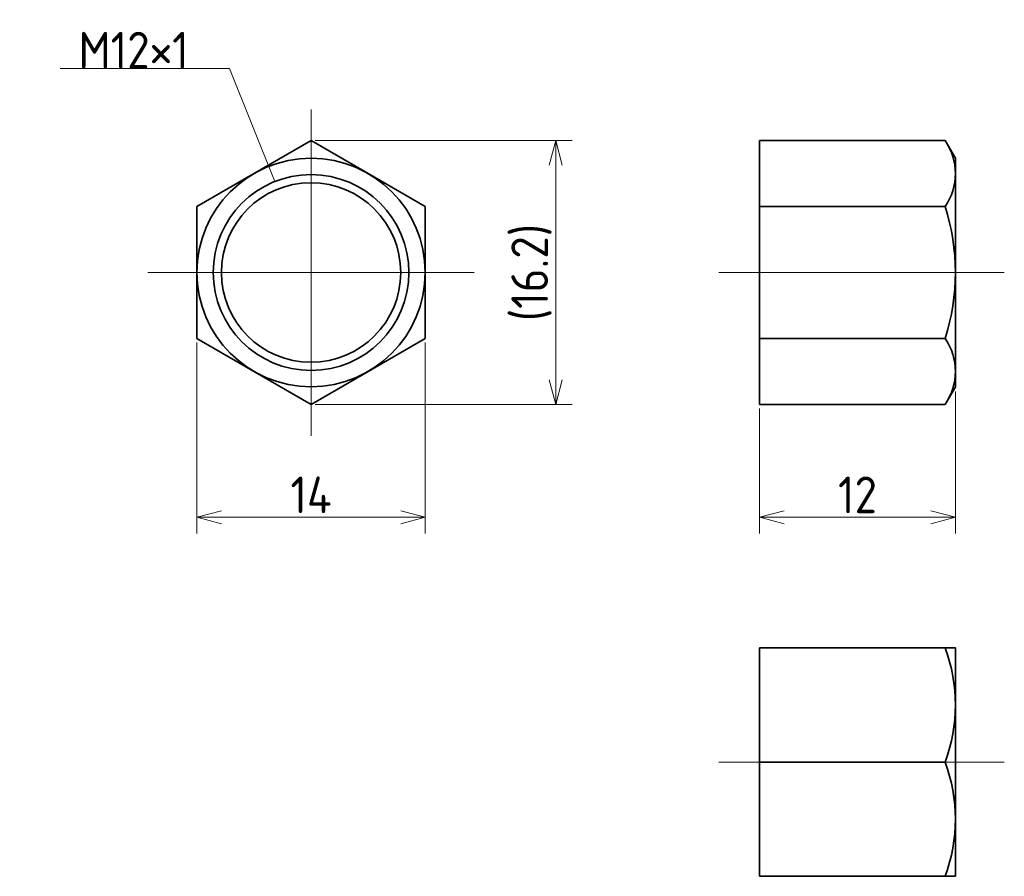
# Model space of a CAD drawing. Header units: millimetres. Extents: x 172.1 to 232.5, y 133 to 185.5.
import ezdxf

# ---------------------------------------------------------------- set-up
doc = ezdxf.new("R2010")
doc.units = ezdxf.units.MM
doc.header["$MEASUREMENT"] = 0
doc.linetypes.add('CENTER', pattern=[50.8, 31.75, -6.35, 6.35, -6.35])
doc.layers.get('0').update_dxf_attribs({"plot": 0})
doc.layers.add('図形', color=7, linetype='Continuous', lineweight=35)
doc.layers.add('寸法・文字', color=3, linetype='Continuous', lineweight=18)
doc.layers.get('0').off()
doc.styles.add('Dimension', font='isocp.shx', dxfattribs={"bigfont": 'bigfont.shx'})
doc.dimstyles.new('DXF用', dxfattribs={"dimscale": 0, "dimtxt": 4.5, "dimasz": 3, "dimexe": 2, "dimexo": 0.5, "dimgap": 0.5, "dimtad": 1, "dimdec": 3, "dimdsep": 46, "dimtxsty": 'Dimension', "dimblk": 'OPEN30', "dimcen": 2.5, "dimclrd": 3, "dimclre": 3, "dimclrt": 3, "dimazin": 2, "dimtfac": 1, "dimtdec": 3, "dimtmove": 0, "dimatfit": 3, "dimldrblk": 'OPEN30', "dimfxl": 1, "dimlwd": 18, "dimlwe": 18, "dimarcsym": 0})

# ---------------------------------------------------------------- blocks, each defined once
blk = doc.blocks.new('_Open30')
at = {"color": 0, "linetype": 'ByBlock', "lineweight": -2}
for p, q in [((-1, 0.268), (0, 0)), ((0, 0), (-1, -0.268)), ((0, 0), (-1, 0))]:
    blk.add_line(p, q, dxfattribs=at)
blk = doc.blocks.new('*D1')
at = {"layer": 'Defpoints', "color": 0}
for p in [(183, 165.959), (197, 165.959), (197, 155)]:
    blk.add_point(p, dxfattribs=at)
at = {"layer": '寸法・文字', "color": 3, "lineweight": 18}
for p, q in [((183, 165.709), (183, 154)), ((197, 165.709), (197, 154)), ((184.5, 155), (195.5, 155))]:
    blk.add_line(p, q, dxfattribs=at)
at = {"layer": '寸法・文字', "color": 3, "lineweight": 18, "xscale": 1.5, "yscale": 1.5, "zscale": 1.5, "rotation": 180}
blk.add_blockref('_Open30', (183, 155), dxfattribs=at)
at = {"layer": '寸法・文字', "color": 3, "lineweight": 18, "xscale": 1.5, "yscale": 1.5, "zscale": 1.5}
blk.add_blockref('_Open30', (197, 155), dxfattribs=at)
at = {"layer": '寸法・文字', "color": 3, "insert": (190, 156.375), "char_height": 2.25, "attachment_point": 5, "style": 'Dimension'}
blk.add_mtext('14', dxfattribs=at)
blk = doc.blocks.new('*D2')
at = {"layer": 'Defpoints', "color": 0}
for p in [(190, 178.083), (190, 161.917), (205, 161.917)]:
    blk.add_point(p, dxfattribs=at)
at = {"layer": '寸法・文字', "color": 3, "lineweight": 18}
for p, q in [((190.25, 178.083), (206, 178.083)), ((205, 176.583), (205, 163.417)), ((190.25, 161.917), (206, 161.917))]:
    blk.add_line(p, q, dxfattribs=at)
at = {"layer": '寸法・文字', "color": 3, "lineweight": 18, "xscale": 1.5, "yscale": 1.5, "zscale": 1.5}
for p, rotation in [((205, 178.083), 90), ((205, 161.917), 270)]:
    blk.add_blockref('_Open30', p, dxfattribs=dict(at, rotation=rotation))
at = {"layer": '寸法・文字', "color": 3, "insert": (203.512, 170), "char_height": 2.25, "attachment_point": 5, "rotation": 90, "style": 'Dimension'}
blk.add_mtext('(16.2)', dxfattribs=at)
blk = doc.blocks.new('*D3')
at = {"layer": 'Defpoints', "color": 0}
for p in [(229.5, 162.962), (217.5, 161.917), (217.5, 155)]:
    blk.add_point(p, dxfattribs=at)
at = {"layer": '寸法・文字', "color": 3, "lineweight": 18}
for p, q in [((229.5, 162.712), (229.5, 154)), ((217.5, 161.667), (217.5, 154)), ((228, 155), (219, 155))]:
    blk.add_line(p, q, dxfattribs=at)
at = {"layer": '寸法・文字', "color": 3, "lineweight": 18, "xscale": 1.5, "yscale": 1.5, "zscale": 1.5, "rotation": 180}
blk.add_blockref('_Open30', (217.5, 155), dxfattribs=at)
at = {"layer": '寸法・文字', "color": 3, "lineweight": 18, "xscale": 1.5, "yscale": 1.5, "zscale": 1.5}
blk.add_blockref('_Open30', (229.5, 155), dxfattribs=at)
at = {"layer": '寸法・文字', "color": 3, "insert": (223.5, 156.375), "char_height": 2.25, "attachment_point": 5, "style": 'Dimension'}
blk.add_mtext('12', dxfattribs=at)

msp = doc.modelspace()

# ---------------------------------------------------------------- linework, layer by layer
at = {"layer": '図形', "color": 3, "linetype": 'CENTER', "lineweight": 18}
for p, q in [((190, 180), (190, 160)), ((180, 170), (200, 170)), ((232.5, 170), (215, 170)), ((232.5, 140), (215, 140))]:
    msp.add_line(p, q, dxfattribs=at)
at = {"layer": '図形'}
for p, q in [((190, 178.0829), (183, 174.0415)), ((197, 174.0415), (190, 178.0829)), ((217.5, 161.9171), (217.5, 178.0829)), ((228.8748, 178.0829), (217.5, 178.0829)), ((229.5, 177), (228.8748, 178.0829)), ((229.5, 163), (229.5, 177)), ((183, 174.0415), (183, 165.9585)), ((197, 165.9585), (197, 174.0415)), ((228.8748, 174.0415), (217.5, 174.0415)), ((183, 165.9585), (190, 161.9171)), ((190, 161.9171), (197, 165.9585)), ((228.8748, 165.9585), (217.5, 165.9585)), ((229.5, 163), (228.8748, 161.9171)), ((228.8748, 161.9171), (217.5, 161.9171)), ((229.5, 147), (217.5, 147)), ((217.5, 147), (217.5, 133)), ((229.5, 147), (229.5, 133)), ((228.8748, 140), (217.5, 140)), ((229.5, 133), (217.5, 133))]:
    msp.add_line(p, q, dxfattribs=at)
for radius in [7, 5.5]:
    msp.add_circle((190, 170), radius, dxfattribs=at)
at = {"layer": '図形', "color": 3}
msp.add_circle((190, 170), 6, dxfattribs=at)
at = {"layer": '図形'}
for centre, radius, start, end in [((225.9218, 176.0622), 3.5782, 325.615752, 34.384249), ((216.1252, 170), 13.3748, 342.412046, 17.587954), ((225.9218, 163.9378), 3.5782, 325.615751, 34.384248), ((219.3908, 143.5), 10.1092, 339.743842, 20.256158), ((219.3908, 136.5), 10.1092, 339.743842, 20.256158)]:
    msp.add_arc(centre, radius, start, end, dxfattribs=at)

# ---------------------------------------------------------------- texts
at = {"layer": '寸法・文字', "color": 3, "insert": (182.5, 182.5), "char_height": 2.25, "attachment_point": 9, "style": 'Dimension'}
msp.add_mtext('M12×1', dxfattribs=at)

# ---------------------------------------------------------------- dimensions: what is measured, and where the dimension line sits
at = {"layer": '寸法・文字'}
dim = msp.add_linear_dim(base=(205, 161.9171), p1=(190, 178.0829), p2=(190, 161.9171), angle=90, text='(<>)', dimstyle='DXF用', override={"dimscale": 0.5, "dimdec": 1}, dxfattribs=at)
dim.commit()
dim.dimension.update_dxf_attribs({"geometry": '*D2', "text_midpoint": (205, 170), "dimtype": 160})
dim = msp.add_linear_dim(base=(197, 155), p1=(183, 165.9585), p2=(197, 165.9585), dimstyle='DXF用', override={"dimscale": 0.5}, dxfattribs=at)
dim.commit()
dim.dimension.update_dxf_attribs({"geometry": '*D1', "text_midpoint": (190, 155), "dimtype": 160})
dim = msp.add_linear_dim(base=(217.5, 155), p1=(229.5, 162.9619), p2=(217.5, 161.9171), angle=180, dimstyle='DXF用', override={"dimscale": 0.5}, dxfattribs=at)
dim.commit()
dim.dimension.update_dxf_attribs({"geometry": '*D3', "text_midpoint": (223.5, 155), "dimtype": 160})

# ---------------------------------------------------------------- leaders
at = {"layer": '寸法・文字', "annotation_type": 0, "has_hookline": 1, "hookline_direction": 1, "text_width": 7.875}
msp.add_leader([(187.7717, 175.5709), (185, 182.5), (182.5, 182.5)], dimstyle='DXF用', override={"dimscale": 0.5, "dimgap": 0}, dxfattribs=at)

doc.saveas('drawing.dxf')
